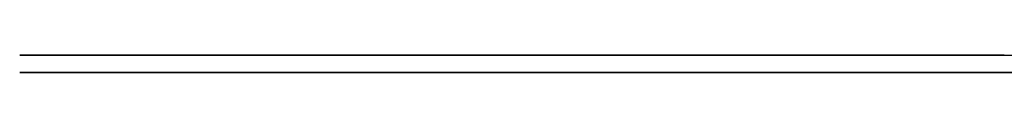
# Model space of a CAD drawing. Header units: centimetres. Extents: x 0 to 5566, y 0 to 329.
# Tile 2 of 3: x 5440.42 to 5497.21, y 20.63 to 21.63. Entities that reach past the tile are written whole.
import ezdxf

# ---------------------------------------------------------------- set-up
doc = ezdxf.new("R2010")
doc.units = ezdxf.units.CM
doc.header["$MEASUREMENT"] = 0
doc.layers.add('block 2_Layer 1', color=7, linetype='Continuous')
doc.layers.add('VincentSheppard_RozyTableSmallBlackTop v1_Sketch2', color=7, linetype='Continuous')

# ---------------------------------------------------------------- blocks, each defined once
blk = doc.blocks.new('block2')
at = {"layer": 'block 2_Layer 1'}
for p, q in [((5440.461, 20.633, 17.29), (5440.461, 20.633, 17.215)), ((5440.461, 20.633, 11.258), (5440.461, 20.633, 11.215)), ((5440.708, 20.633, 23.882), (5440.665, 20.633, 23.107)), ((5440.665, 20.633, 5.161), (5440.665, 20.633, 5.14)), ((5441.095, 20.633, 28.882), (5441.031, 20.633, 28.14)), ((5441.074, 20.633, -0.957), (5441.074, 20.633, -0.979)), ((5441.396, 20.633, 31.666), (5441.385, 20.633, 31.634)), ((5441.676, 20.633, -7.011), (5441.676, 20.633, -7.054)), ((5441.74, 20.633, 34.376), (5441.74, 20.633, 34.344)), ((5442.149, 20.633, 37.021), (5442.149, 20.633, 36.989)), ((5442.471, 20.633, -12.979), (5442.59, 20.633, -13.753)), ((5442.622, 20.633, 39.591), (5442.611, 20.633, 39.559)), ((5443.138, 20.633, 42.086), (5443.127, 20.633, 42.043)), ((5443.321, 20.633, -18.097), (5443.332, 20.633, -18.161)), ((5443.719, 20.633, 44.473), (5443.708, 20.633, 44.441)), ((5444.16, 20.633, -22.366), (5444.17, 20.633, -22.409)), ((5444.353, 20.633, 46.774), (5444.342, 20.633, 46.742)), ((5445.052, 20.633, 48.978), (5445.041, 20.633, 48.935)), ((5445.117, 20.633, -26.505), (5445.289, 20.633, -27.226)), ((5445.805, 20.633, 51.064), (5445.794, 20.633, 51.021)), ((5445.988, 20.633, -29.86), (5445.988, 20.633, -29.892)), ((5446.622, 20.633, 53.032), (5446.601, 20.633, 52.989)), ((5446.73, 20.633, -32.452), (5446.73, 20.633, -32.484)), ((5447.504, 20.633, 54.881), (5447.482, 20.633, 54.838)), ((5447.514, 20.633, -34.957), (5447.525, 20.633, -34.989)), ((5448.342, 20.633, -37.366), (5448.353, 20.633, -37.409)), ((5448.439, 20.633, 56.591), (5448.418, 20.633, 56.559)), ((5449.213, 20.633, -39.688), (5449.224, 20.633, -39.731)), ((5449.428, 20.633, 58.172), (5449.407, 20.633, 58.139)), ((5450.117, 20.633, -41.914), (5450.138, 20.633, -41.946)), ((5450.493, 20.633, 59.612), (5450.471, 20.633, 59.591)), ((5451.074, 20.633, -44.022), (5451.095, 20.633, -44.065)), ((5451.611, 20.633, 60.903), (5451.59, 20.633, 60.881)), ((5452.063, 20.633, -46.021), (5452.084, 20.633, -46.064)), ((5452.794, 20.633, 62.032), (5452.783, 20.633, 62.021)), ((5453.106, 20.633, -47.903), (5453.127, 20.633, -47.935)), ((5454.192, 20.633, 63.107), (5454.031, 20.633, 63)), ((5454.17, 20.633, -49.656), (5454.321, 20.633, -49.882)), ((5455.149, 20.633, -51.086), (5455.17, 20.633, -51.108)), ((5456.009, 20.633, -52.215), (5456.02, 20.633, -52.226)), ((5456.299, 20.633, 64.268), (5456.246, 20.633, 64.247)), ((5456.891, 20.633, -53.269), (5456.912, 20.633, -53.29)), ((5457.751, 20.633, 64.838), (5457.504, 20.633, 64.752)), ((5457.783, 20.633, -54.237), (5457.794, 20.633, -54.247)), ((5458.708, 20.633, -55.118), (5458.88, 20.633, -55.258)), ((5459.73, 20.633, 65.43), (5459.482, 20.633, 65.365)), ((5460.138, 20.633, -56.279), (5460.299, 20.633, -56.387)), ((5461.375, 20.633, 65.785), (5461.159, 20.633, 65.742)), ((5461.267, 20.633, -57.021), (5461.418, 20.633, -57.107)), ((5462.837, 20.633, -57.817), (5463.074, 20.633, -57.925)), ((5463.654, 20.633, 66.096), (5463.375, 20.633, 66.075)), ((5464.321, 20.633, -58.387), (5464.342, 20.633, -58.398)), ((5465.504, 20.633, 66.247), (5465.203, 20.633, 66.225)), ((5465.654, 20.633, -58.785), (5465.676, 20.633, -58.796)), ((5467.041, 20.633, -59.107), (5467.299, 20.633, -59.15)), ((5467.697, 20.633, 66.29), (5467.654, 20.633, 66.29)), ((5469.192, 20.633, -59.419), (5469.224, 20.633, -59.43)), ((5469.977, 20.633, 66.236), (5469.934, 20.633, 66.236)), ((5471.203, 20.633, -59.559), (5471.235, 20.633, -59.559)), ((5472.353, 20.633, 66.064), (5472.31, 20.633, 66.075)), ((5473.289, 20.633, -59.559), (5473.321, 20.633, -59.559)), ((5474.794, 20.633, 65.795), (5474.751, 20.633, 65.806)), ((5475.439, 20.633, -59.441), (5475.482, 20.633, -59.43)), ((5477.31, 20.633, 65.419), (5477.278, 20.633, 65.43)), ((5477.665, 20.633, -59.183), (5477.697, 20.633, -59.183)), ((5479.901, 20.633, 64.957), (5479.858, 20.633, 64.957)), ((5479.944, 20.633, -58.806), (5479.977, 20.633, -58.806)), ((5482.278, 20.633, -58.323), (5482.321, 20.633, -58.312)), ((5482.536, 20.633, 64.387), (5482.504, 20.633, 64.398)), ((5484.665, 20.633, -57.72), (5484.708, 20.633, -57.71)), ((5485.235, 20.633, 63.731), (5485.202, 20.633, 63.742)), ((5487.106, 20.633, -57.011), (5487.138, 20.633, -57)), ((5487.977, 20.633, 62.989), (5487.944, 20.633, 63)), ((5489.579, 20.633, -56.193), (5489.611, 20.633, -56.183)), ((5490.751, 20.633, 62.161), (5490.719, 20.633, 62.172)), ((5492.084, 20.633, -55.279), (5492.116, 20.633, -55.269)), ((5493.568, 20.633, 61.258), (5493.536, 20.633, 61.268)), ((5494.622, 20.633, -54.269), (5494.654, 20.633, -54.258)), ((5496.407, 20.633, 60.279), (5496.385, 20.633, 60.29)), ((5497.181, 20.633, -53.172), (5497.213, 20.633, -53.161)), ((5499.987, 20.633, 58.946), (5499.245, 20.633, 59.225)), ((5499.772, 20.633, -51.989), (5500.45, 20.633, -51.667)), ((5505.03, 20.633, 56.903), (5504.278, 20.633, 57.215)), ((5504.331, 20.633, -49.731), (5505.02, 20.633, -49.365)), ((5510.181, 20.633, -46.516), (5510.235, 20.633, -46.484)), ((5510.783, 20.633, 54.344), (5510.751, 20.633, 54.354)), ((5515.385, 20.633, -43.366), (5515.417, 20.633, -43.344)), ((5516.493, 20.633, 51.559), (5516.471, 20.633, 51.57)), ((5520.536, 20.633, -40), (5520.557, 20.633, -39.989)), ((5522.127, 20.633, 48.57), (5522.084, 20.633, 48.591)), ((5525.579, 20.633, -36.462), (5525.6, 20.633, -36.452)), ((5527.6, 20.633, 45.419), (5527.546, 20.633, 45.451)), ((5530.46, 20.633, -32.785), (5530.493, 20.633, -32.753)), ((5532.88, 20.633, 42.129), (5532.804, 20.633, 42.172)), ((5535.149, 20.633, -29.011), (5535.761, 20.633, -28.505)), ((5538.471, 20.633, 38.333), (5537.804, 20.633, 38.795)), ((5539.095, 20.633, -25.624), (5539.149, 20.633, -25.581)), ((5542.579, 20.633, 35.29), (5541.966, 20.633, 35.752)), ((5542.299, 20.633, -22.71), (5542.331, 20.633, -22.677)), ((5544.804, 20.633, 33.527), (5544.783, 20.633, 33.548)), ((5545.353, 20.633, -19.785), (5545.88, 20.633, -19.258)), ((5546.944, 20.633, 31.763), (5546.912, 20.633, 31.785)), ((5547.761, 20.633, -17.333), (5547.783, 20.633, -17.301)), ((5548.976, 20.633, 29.989), (5548.944, 20.633, 30.021)), ((5549.589, 20.633, -15.387), (5549.611, 20.633, -15.366)), ((5550.901, 20.633, 28.215), (5550.869, 20.633, 28.247)), ((5551.32, 20.633, -13.462), (5551.353, 20.633, -13.43)), ((5552.708, 20.633, 26.441), (5552.675, 20.633, 26.473)), ((5552.955, 20.633, -11.559), (5552.987, 20.633, -11.527)), ((5554.396, 20.633, 24.677), (5554.364, 20.633, 24.71)), ((5554.493, 20.633, -9.667), (5554.525, 20.633, -9.635)), ((5555.955, 20.633, 22.914), (5555.923, 20.633, 22.946)), ((5555.923, 20.633, -7.807), (5555.944, 20.633, -7.774)), ((5557.235, 20.633, -5.979), (5557.267, 20.633, -5.936)), ((5557.385, 20.633, 21.161), (5557.353, 20.633, 21.204)), ((5558.428, 20.633, -4.183), (5558.46, 20.633, -4.14)), ((5558.675, 20.633, 19.43), (5558.643, 20.633, 19.473)), ((5559.504, 20.633, -2.43), (5559.536, 20.633, -2.387)), ((5559.816, 20.633, 17.72), (5559.794, 20.633, 17.763)), ((5560.461, 20.633, -0.721), (5560.579, 20.633, -0.484)), ((5560.815, 20.633, 16.032), (5560.782, 20.633, 16.075)), ((5561.18, 20.633, 0.742), (5561.202, 20.633, 0.774)), ((5561.643, 20.633, 14.365), (5561.621, 20.633, 14.408)), ((5561.719, 20.633, 1.957), (5561.729, 20.633, 1.978)), ((5562.17, 20.633, 3.14), (5562.18, 20.633, 3.183)), ((5562.374, 20.633, 12.548), (5562.288, 20.633, 12.774)), ((5562.546, 20.633, 4.301), (5562.558, 20.633, 4.312)), ((5562.826, 20.633, 11.043), (5562.74, 20.633, 11.355)), ((5562.837, 20.633, 5.408), (5562.847, 20.633, 5.451)), ((5562.977, 20.633, 10.355), (5562.955, 20.633, 10.462)), ((5563.041, 20.633, 6.495), (5563.051, 20.633, 6.505)), ((5563.127, 20.633, 9.505), (5563.105, 20.633, 9.656)), ((5563.159, 20.633, 7.537), (5563.159, 20.633, 7.559))]:
    blk.add_line(p, q, dxfattribs=at)
at = {"layer": 'block 2_Layer 1', "extrusion": (-2.46519e-32, -1, 2.22045e-16)}
for centre, major_axis, ratio, start_param, end_param in [((5482.379, 20.633, 46.539), (-24.286, 0, -61.02), 0.552874, 5.040932, 5.081907), ((5482.972, 20.633, 40.803), (-27.651, 0, -34.355), 0.855654, 5.019028, 5.066939), ((5463.664, 20.633, 48.127), (-10.713, 0, -17.148), 0.861496, 4.492056, 4.575371), ((5471.082, 20.633, -39.823), (14.265, 0, -18.376), 0.838501, 4.611971, 4.674845), ((5458.733, 20.633, 43.478), (-12.723, 0, -20.755), 0.721428, 3.97287, 4.027146), ((5467.451, 20.633, -31.205), (27.643, 0, -16.442), 0.836374, 5.296882, 5.364239), ((5539.299, 20.633, 6.364), (-48.954, 0, -56), 0.299446, 1.368292, 1.405048), ((5525.36, 20.633, -16.87), (-19.26, 0, -47.614), 0.765729, 2.639296, 2.686896)]:
    blk.add_ellipse(centre, major_axis=major_axis, ratio=ratio, start_param=start_param, end_param=end_param, dxfattribs=at)
at = {"layer": 'block 2_Layer 1', "extrusion": (-6.16298e-33, -1, 2.22045e-16)}
for centre, major_axis, ratio, start_param, end_param in [((5492.959, 20.633, 1.131), (20.368, 0, -78.63), 0.609489, 4.016036, 4.051567), ((5462.201, 20.633, 51.862), (13.988, 0, 2.031), 0.969413, 1.769942, 1.861969), ((5468.399, 20.633, -18.114), (7.204, 0, -41.083), 0.741941, 6.016004, 6.076436), ((5470.182, 20.633, -17.291), (44.809, 0, -5.797), 0.936708, 5.000253, 5.050986)]:
    blk.add_ellipse(centre, major_axis=major_axis, ratio=ratio, start_param=start_param, end_param=end_param, dxfattribs=at)
at = {"layer": 'block 2_Layer 1', "extrusion": (0, -1, 2.22045e-16)}
for centre, major_axis, ratio, start_param, end_param in [((5479.324, 20.633, 28.107), (11.12, 0, -44.235), 0.792349, 3.881398, 3.930264), ((5487.18, 20.633, 39.857), (42.785, 0, -4.598), 0.829902, 2.785077, 2.837346), ((5469.431, 20.633, -38.869), (15.943, 0, -26.843), 0.597364, 4.695411, 4.759867), ((5458.412, 20.633, 57.313), (7.544, 0, 4.669), 0.807087, 1.499307, 1.6316), ((5470.088, 20.633, -48.138), (18.385, 0, -16.567), 0.529696, 4.336119, 4.394749), ((5471.512, 20.633, -37.327), (-4.195, 0, -21.931), 0.898998, 5.616218, 5.68127), ((5473.88, 20.633, -19.853), (3.577, 0, -42.933), 0.680153, 5.546562, 5.582356), ((5467.161, 20.633, -47.34), (12.23, 0, -7.499), 0.789335, 4.402519, 4.491719), ((5465.728, 20.633, -51.454), (10.936, 0, -6.862), 0.555849, 4.415343, 4.479499), ((5469.288, 20.633, -51.119), (14.223, 0, -3.058), 0.577054, 4.311747, 4.368903), ((5469.175, 20.633, 31.743), (29.658, 0, -20.229), 0.944348, 2.186164, 2.247298), ((5469.042, 20.633, -46.251), (14.716, 0, -4.032), 0.851207, 4.716884, 4.808738), ((5485.349, 20.633, -17.9), (37.147, 0, 31.984), 0.720454, 3.929474, 3.980449), ((5476.052, 20.633, 17.003), (60.27, 0, -21.438), 0.740593, 1.724683, 1.766581), ((5461.875, 20.633, -31.973), (50.747, 0, -1.393), 0.558437, 5.092414, 5.141423), ((5480.196, 20.633, -25.417), (52.564, 0, 17.63), 0.581494, 4.559463, 4.603318), ((5491.741, 20.633, 6.455), (-54.527, 0, -55.69), 0.674245, 0.935565, 0.972925), ((5514.22, 20.633, 9.897), (51.404, 0, 47.937), 0.610885, 4.797805, 4.835378), ((5536.357, 20.633, -5.479), (43.707, 0, -53.812), 0.484009, 1.781706, 1.818303), ((5532.046, 20.633, 4.841), (30.403, 0, 4.066), 0.674268, 5.829766, 5.88998)]:
    blk.add_ellipse(centre, major_axis=major_axis, ratio=ratio, start_param=start_param, end_param=end_param, dxfattribs=at)
at = {"layer": 'block 2_Layer 1', "extrusion": (-1.2326e-32, -1, 2.22045e-16)}
for centre, major_axis, ratio, start_param, end_param in [((5499.445, 20.633, -21.342), (30.627, 0, -48.986), 0.922706, 4.477205, 4.519523), ((5508.995, 20.633, -1.793), (-43.644, 0, -59.817), 0.762697, 5.885762, 5.922649), ((5469.705, 20.633, -23.181), (12.294, 0, -34.718), 0.887945, 5.889203, 5.948833), ((5462.35, 20.633, -8.636), (31.946, 0, -43.966), 0.805489, 5.781335, 5.827235), ((5512.995, 20.633, -4.344), (61.554, 0, -48.479), 0.631028, 1.516009, 1.550922), ((5513.689, 20.633, -3.896), (59.012, 0, -47.011), 0.645118, 1.485316, 1.520518), ((5519.455, 20.633, 4.33), (51.255, 0, -40.088), 0.594015, 1.416346, 1.456109), ((5548.927, 20.633, 10.797), (10.061, 0, -14.195), 0.739356, 1.211773, 1.312639)]:
    blk.add_ellipse(centre, major_axis=major_axis, ratio=ratio, start_param=start_param, end_param=end_param, dxfattribs=at)
at = {"layer": 'block 2_Layer 1', "extrusion": (1.2326e-32, -1, 2.22045e-16)}
for centre, major_axis, ratio, start_param, end_param in [((5475.234, 20.633, 29.221), (15.193, 0, -37.755), 0.728765, 3.601481, 3.657827), ((5467.058, 20.633, 38.282), (8.03, 0, -26.953), 0.832819, 3.048033, 3.110478), ((5469.519, 20.633, -43.721), (13.111, 0, 8.697), 0.970351, 3.714302, 3.800577), ((5461.743, 20.633, 42.039), (22.641, 0, 15.745), 0.8134, 0.922606, 0.982461), ((5465.335, 20.633, -42.178), (24.939, 0, -11.249), 0.568086, 4.924675, 4.975641), ((5472.15, 20.633, 35.557), (37.157, 0, -9.62), 0.785568, 1.829927, 1.88915), ((5461.262, 20.633, 12.747), (56.582, 0, 21.885), 0.862143, 0.931844, 0.976499), ((5476.239, 20.633, -6.956), (67.593, 0, 29.533), 0.687821, 4.647358, 4.683952), ((5481.841, 20.633, 2.216), (64.408, 0, 41.515), 0.734167, 4.534608, 4.59151), ((5494.28, 20.633, 4.494), (69.96, 0, 26.973), 0.635859, 5.536255, 5.570532), ((5547.111, 20.633, 2.734), (-14.64, 0, -23.076), 0.486091, 1.656248, 1.726394)]:
    blk.add_ellipse(centre, major_axis=major_axis, ratio=ratio, start_param=start_param, end_param=end_param, dxfattribs=at)
at = {"layer": 'block 2_Layer 1', "extrusion": (-3.69779e-32, -1, 2.22045e-16)}
for centre, major_axis, ratio, start_param, end_param in [((5471.063, 20.633, 42.458), (18.561, 0, -19.36), 0.915905, 3.264297, 3.335843), ((5464.002, 20.633, 49.401), (11.895, 0, -11.992), 0.931871, 2.982338, 3.082046), ((5469.128, 20.633, 41.781), (18.113, 0, -18.935), 0.836545, 2.70181, 2.781825), ((5541.996, 20.633, 8.294), (16.74, 0, -16.442), 0.848101, 1.143855, 1.222739)]:
    blk.add_ellipse(centre, major_axis=major_axis, ratio=ratio, start_param=start_param, end_param=end_param, dxfattribs=at)
at = {"layer": 'block 2_Layer 1', "extrusion": (3.08149e-33, -1, 2.22045e-16)}
blk.add_ellipse((5461.672, 20.633, 49.394), major_axis=(-1.743, 0, -16.051), ratio=0.90773, start_param=3.911381, end_param=4.016123, dxfattribs=at)
at = {"layer": 'block 2_Layer 1', "extrusion": (2.46519e-32, -1, 2.22045e-16)}
for centre, major_axis, ratio, start_param, end_param in [((5469.447, 20.633, -40.607), (18.346, 0, -29.246), 0.514626, 4.578652, 4.639824), ((5511.712, 20.633, -16.589), (44.423, 0, 39.245), 0.779989, 6.195555, 6.241035)]:
    blk.add_ellipse(centre, major_axis=major_axis, ratio=ratio, start_param=start_param, end_param=end_param, dxfattribs=at)
at = {"layer": 'block 2_Layer 1', "extrusion": (3.69779e-32, -1, 2.22045e-16)}
blk.add_ellipse((5469.859, 20.633, -45.405), major_axis=(11.074, 0, 9.576), ratio=0.801622, start_param=3.31745, end_param=3.414758, dxfattribs=at)
at = {"layer": 'block 2_Layer 1', "extrusion": (6.16298e-33, -1, 2.22045e-16)}
for centre, major_axis, ratio, start_param, end_param in [((5470.302, 20.633, -46.904), (16.907, 0, -4.003), 0.739551, 4.341686, 4.388622), ((5463.332, 20.633, 9.478), (60.396, 0, 15.796), 0.904236, 1.153535, 1.192709), ((5469.866, 20.633, -22.663), (58.538, 0, 10.783), 0.630295, 4.851395, 4.893683), ((5525.289, 20.633, 13.074), (37.431, 0, -9.272), 0.61253, 0.505949, 0.573296), ((5548.245, 20.633, 15.62), (4.504, 0, -22.07), 0.663906, 0.776894, 0.84129)]:
    blk.add_ellipse(centre, major_axis=major_axis, ratio=ratio, start_param=start_param, end_param=end_param, dxfattribs=at)
at = {"layer": 'block 2_Layer 1'}
for points in [[(5440.461, 20.633, 17.215), (5440.425, 20.633, 15.229), (5440.425, 20.633, 13.243), (5440.461, 20.633, 11.258)], [(5440.665, 20.633, 23.107), (5440.557, 20.633, 21.172), (5440.489, 20.633, 19.233), (5440.461, 20.633, 17.29)], [(5440.461, 20.633, 11.215), (5440.489, 20.633, 9.194), (5440.557, 20.633, 7.175), (5440.665, 20.633, 5.161)], [(5440.665, 20.633, 5.14), (5440.765, 20.633, 3.104), (5440.902, 20.633, 1.071), (5441.074, 20.633, -0.957)], [(5441.031, 20.633, 28.14), (5440.894, 20.633, 26.72), (5440.787, 20.633, 25.301), (5440.708, 20.633, 23.882)], [(5441.074, 20.633, -0.979), (5441.239, 20.633, -2.993), (5441.439, 20.633, -5.004), (5441.676, 20.633, -7.011)], [(5441.385, 20.633, 31.634), (5441.278, 20.633, 30.717), (5441.181, 20.633, 29.799), (5441.095, 20.633, 28.882)], [(5441.74, 20.633, 34.344), (5441.611, 20.633, 33.455), (5441.497, 20.633, 32.562), (5441.396, 20.633, 31.666)], [(5441.676, 20.633, -7.054), (5441.905, 20.633, -9.032), (5442.17, 20.633, -11.007), (5442.471, 20.633, -12.979)], [(5442.149, 20.633, 36.989), (5442.006, 20.633, 36.122), (5441.869, 20.633, 35.251), (5441.74, 20.633, 34.376)], [(5442.59, 20.633, -13.753), (5442.805, 20.633, -15.208), (5443.049, 20.633, -16.656), (5443.321, 20.633, -18.097)], [(5443.708, 20.633, 44.441), (5443.507, 20.633, 43.659), (5443.317, 20.633, 42.874), (5443.138, 20.633, 42.086)], [(5443.332, 20.633, -18.161), (5443.597, 20.633, -19.566), (5443.873, 20.633, -20.968), (5444.16, 20.633, -22.366)], [(5444.342, 20.633, 46.742), (5444.12, 20.633, 45.989), (5443.912, 20.633, 45.233), (5443.719, 20.633, 44.473)], [(5444.17, 20.633, -22.409), (5444.457, 20.633, -23.778), (5444.773, 20.633, -25.144), (5445.117, 20.633, -26.505)], [(5445.041, 20.633, 48.935), (5444.798, 20.633, 48.218), (5444.568, 20.633, 47.498), (5444.353, 20.633, 46.774)], [(5445.794, 20.633, 51.021), (5445.529, 20.633, 50.347), (5445.282, 20.633, 49.666), (5445.052, 20.633, 48.978)], [(5445.289, 20.633, -27.226), (5445.511, 20.633, -28.107), (5445.744, 20.633, -28.986), (5445.988, 20.633, -29.86)], [(5445.988, 20.633, -29.892), (5446.224, 20.633, -30.746), (5446.472, 20.633, -31.599), (5446.73, 20.633, -32.452)], [(5446.73, 20.633, -32.484), (5446.98, 20.633, -33.308), (5447.242, 20.633, -34.133), (5447.514, 20.633, -34.957)], [(5447.525, 20.633, -34.989), (5447.783, 20.633, -35.785), (5448.056, 20.633, -36.577), (5448.342, 20.633, -37.366)], [(5449.224, 20.633, -39.731), (5449.511, 20.633, -40.462), (5449.808, 20.633, -41.19), (5450.117, 20.633, -41.914)], [(5450.138, 20.633, -41.946), (5450.439, 20.633, -42.649), (5450.751, 20.633, -43.34), (5451.074, 20.633, -44.022)], [(5459.493, 20.633, -55.785), (5459.708, 20.633, -55.95), (5459.923, 20.633, -56.115), (5460.138, 20.633, -56.279)], [(5462.375, 20.633, 65.946), (5462.045, 20.633, 65.896), (5461.712, 20.633, 65.842), (5461.375, 20.633, 65.785)], [(5463.375, 20.633, 66.075), (5463.038, 20.633, 66.032), (5462.704, 20.633, 65.989), (5462.375, 20.633, 65.946)], [(5472.31, 20.633, 66.075), (5471.536, 20.633, 66.147), (5470.758, 20.633, 66.2), (5469.977, 20.633, 66.236)], [(5477.278, 20.633, 65.43), (5476.453, 20.633, 65.566), (5475.625, 20.633, 65.688), (5474.794, 20.633, 65.795)], [(5485.202, 20.633, 63.742), (5484.314, 20.633, 63.971), (5483.425, 20.633, 64.186), (5482.536, 20.633, 64.387)], [(5487.944, 20.633, 63), (5487.041, 20.633, 63.258), (5486.138, 20.633, 63.501), (5485.235, 20.633, 63.731)], [(5487.138, 20.633, -57), (5487.955, 20.633, -56.742), (5488.769, 20.633, -56.473), (5489.579, 20.633, -56.193)], [(5490.719, 20.633, 62.172), (5489.808, 20.633, 62.458), (5488.894, 20.633, 62.731), (5487.977, 20.633, 62.989)], [(5493.536, 20.633, 61.268), (5492.611, 20.633, 61.577), (5491.683, 20.633, 61.874), (5490.751, 20.633, 62.161)], [(5496.385, 20.633, 60.29), (5495.446, 20.633, 60.62), (5494.507, 20.633, 60.942), (5493.568, 20.633, 61.258)], [(5494.654, 20.633, -54.258), (5495.5, 20.633, -53.907), (5496.342, 20.633, -53.545), (5497.181, 20.633, -53.172)], [(5499.245, 20.633, 59.225), (5498.299, 20.633, 59.591), (5497.353, 20.633, 59.942), (5496.407, 20.633, 60.279)], [(5497.213, 20.633, -53.161), (5498.066, 20.633, -52.781), (5498.919, 20.633, -52.391), (5499.772, 20.633, -51.989)], [(5504.278, 20.633, 57.215), (5502.858, 20.633, 57.824), (5501.428, 20.633, 58.401), (5499.987, 20.633, 58.946)], [(5505.02, 20.633, -49.365), (5506.754, 20.633, -48.448), (5508.475, 20.633, -47.498), (5510.181, 20.633, -46.516)], [(5510.751, 20.633, 54.354), (5508.858, 20.633, 55.236), (5506.951, 20.633, 56.086), (5505.03, 20.633, 56.903)], [(5510.235, 20.633, -46.484), (5511.969, 20.633, -45.473), (5513.686, 20.633, -44.434), (5515.385, 20.633, -43.366)], [(5516.471, 20.633, 51.57), (5514.593, 20.633, 52.523), (5512.697, 20.633, 53.448), (5510.783, 20.633, 54.344)], [(5515.417, 20.633, -43.344), (5517.145, 20.633, -42.262), (5518.851, 20.633, -41.147), (5520.536, 20.633, -40)], [(5522.084, 20.633, 48.591), (5520.242, 20.633, 49.609), (5518.378, 20.633, 50.598), (5516.493, 20.633, 51.559)], [(5520.557, 20.633, -39.989), (5522.249, 20.633, -38.842), (5523.923, 20.633, -37.667), (5525.579, 20.633, -36.462)], [(5527.546, 20.633, 45.451), (5525.754, 20.633, 46.519), (5523.948, 20.633, 47.559), (5522.127, 20.633, 48.57)], [(5525.6, 20.633, -36.452), (5527.234, 20.633, -35.255), (5528.855, 20.633, -34.032), (5530.46, 20.633, -32.785)], [(5532.804, 20.633, 42.172), (5531.091, 20.633, 43.283), (5529.356, 20.633, 44.365), (5527.6, 20.633, 45.419)], [(5530.493, 20.633, -32.753), (5532.07, 20.633, -31.534), (5533.622, 20.633, -30.287), (5535.149, 20.633, -29.011)], [(5537.804, 20.633, 38.795), (5536.185, 20.633, 39.935), (5534.543, 20.633, 41.046), (5532.88, 20.633, 42.129)], [(5535.761, 20.633, -28.505), (5536.887, 20.633, -27.566), (5537.998, 20.633, -26.606), (5539.095, 20.633, -25.624)], [(5541.966, 20.633, 35.752), (5540.819, 20.633, 36.641), (5539.654, 20.633, 37.502), (5538.471, 20.633, 38.333)], [(5539.149, 20.633, -25.581), (5540.209, 20.633, -24.634), (5541.26, 20.633, -23.677), (5542.299, 20.633, -22.71)], [(5542.331, 20.633, -22.677), (5543.356, 20.633, -21.731), (5544.364, 20.633, -20.767), (5545.353, 20.633, -19.785)], [(5544.783, 20.633, 33.548), (5544.052, 20.633, 34.136), (5543.317, 20.633, 34.717), (5542.579, 20.633, 35.29)], [(5549.611, 20.633, -15.366), (5550.191, 20.633, -14.735), (5550.761, 20.633, -14.1), (5551.32, 20.633, -13.462)], [(5551.353, 20.633, -13.43), (5551.898, 20.633, -12.814), (5552.432, 20.633, -12.19), (5552.955, 20.633, -11.559)], [(5554.364, 20.633, 24.71), (5553.819, 20.633, 25.297), (5553.267, 20.633, 25.874), (5552.708, 20.633, 26.441)], [(5552.987, 20.633, -11.527), (5553.496, 20.633, -10.911), (5553.998, 20.633, -10.29), (5554.493, 20.633, -9.667)], [(5555.923, 20.633, 22.946), (5555.428, 20.633, 23.534), (5554.919, 20.633, 24.111), (5554.396, 20.633, 24.677)], [(5554.525, 20.633, -9.635), (5554.998, 20.633, -9.032), (5555.464, 20.633, -8.423), (5555.923, 20.633, -7.807)], [(5555.944, 20.633, -7.774), (5556.382, 20.633, -7.179), (5556.811, 20.633, -6.581), (5557.235, 20.633, -5.979)], [(5557.353, 20.633, 21.204), (5556.902, 20.633, 21.785), (5556.436, 20.633, 22.355), (5555.955, 20.633, 22.914)], [(5558.46, 20.633, -4.14), (5558.818, 20.633, -3.581), (5559.166, 20.633, -3.011), (5559.504, 20.633, -2.43)], [(5561.202, 20.633, 0.774), (5561.381, 20.633, 1.168), (5561.553, 20.633, 1.563), (5561.719, 20.633, 1.957)], [(5562.18, 20.633, 3.183), (5562.31, 20.633, 3.548), (5562.432, 20.633, 3.921), (5562.546, 20.633, 4.301)], [(5562.74, 20.633, 11.355), (5562.639, 20.633, 11.756), (5562.518, 20.633, 12.154), (5562.374, 20.633, 12.548)], [(5562.558, 20.633, 4.312), (5562.664, 20.633, 4.677), (5562.759, 20.633, 5.043), (5562.837, 20.633, 5.408)], [(5562.955, 20.633, 10.462), (5562.919, 20.633, 10.656), (5562.876, 20.633, 10.849), (5562.826, 20.633, 11.043)], [(5562.847, 20.633, 5.451), (5562.919, 20.633, 5.796), (5562.984, 20.633, 6.143), (5563.041, 20.633, 6.495)], [(5563.051, 20.633, 9.968), (5563.031, 20.633, 10.097), (5563.005, 20.633, 10.226), (5562.977, 20.633, 10.355)], [(5563.051, 20.633, 6.505), (5563.102, 20.633, 6.849), (5563.137, 20.633, 7.194), (5563.159, 20.633, 7.537)], [(5563.105, 20.633, 9.656), (5563.091, 20.633, 9.763), (5563.073, 20.633, 9.867), (5563.051, 20.633, 9.968)]]:
    blk.add_open_spline(points, degree=3, dxfattribs=at)
for points, knots in [([(5468.396, 20.633, 45.043), (5468.396, 20.633, 45.464), (5468.057, 20.633, 45.806), (5467.638, 20.633, 45.806), (5467.219, 20.633, 45.806), (5466.88, 20.633, 45.464), (5466.88, 20.633, 45.043), (5466.88, 20.633, 44.621), (5467.219, 20.633, 44.279), (5467.638, 20.633, 44.279), (5468.057, 20.633, 44.279), (5468.396, 20.633, 44.621), (5468.396, 20.633, 45.043)], [0, 0, 0, 0, 1, 1, 1, 2, 2, 2, 3, 3, 3, 4, 4, 4, 4]), ([(5468.396, 20.633, 45.043), (5468.396, 20.633, 45.464), (5468.057, 20.633, 45.806), (5467.638, 20.633, 45.806), (5467.219, 20.633, 45.806), (5466.88, 20.633, 45.464), (5466.88, 20.633, 45.043), (5466.88, 20.633, 44.621), (5467.219, 20.633, 44.279), (5467.638, 20.633, 44.279), (5468.057, 20.633, 44.279), (5468.396, 20.633, 44.621), (5468.396, 20.633, 45.043)], [0, 0, 0, 0, 1, 1, 1, 2, 2, 2, 3, 3, 3, 4, 4, 4, 4]), ([(5471.579, 20.633, -38.204), (5471.579, 20.633, -37.783), (5471.237, 20.633, -37.441), (5470.815, 20.633, -37.441), (5470.394, 20.633, -37.441), (5470.052, 20.633, -37.783), (5470.052, 20.633, -38.204), (5470.052, 20.633, -38.626), (5470.394, 20.633, -38.968), (5470.815, 20.633, -38.968), (5471.237, 20.633, -38.968), (5471.579, 20.633, -38.626), (5471.579, 20.633, -38.204)], [0, 0, 0, 0, 1, 1, 1, 2, 2, 2, 3, 3, 3, 4, 4, 4, 4]), ([(5471.579, 20.633, -38.204), (5471.579, 20.633, -37.783), (5471.237, 20.633, -37.441), (5470.815, 20.633, -37.441), (5470.394, 20.633, -37.441), (5470.052, 20.633, -37.783), (5470.052, 20.633, -38.204), (5470.052, 20.633, -38.626), (5470.394, 20.633, -38.968), (5470.815, 20.633, -38.968), (5471.237, 20.633, -38.968), (5471.579, 20.633, -38.626), (5471.579, 20.633, -38.204)], [0, 0, 0, 0, 1, 1, 1, 2, 2, 2, 3, 3, 3, 4, 4, 4, 4]), ([(5542.514, 20.633, 7.968), (5542.514, 20.633, 8.389), (5542.172, 20.633, 8.731), (5541.751, 20.633, 8.731), (5541.329, 20.633, 8.731), (5540.987, 20.633, 8.389), (5540.987, 20.633, 7.968), (5540.987, 20.633, 7.546), (5541.329, 20.633, 7.204), (5541.751, 20.633, 7.204), (5542.172, 20.633, 7.204), (5542.514, 20.633, 7.546), (5542.514, 20.633, 7.968)], [0, 0, 0, 0, 1, 1, 1, 2, 2, 2, 3, 3, 3, 4, 4, 4, 4]), ([(5542.514, 20.633, 7.968), (5542.514, 20.633, 8.389), (5542.172, 20.633, 8.731), (5541.751, 20.633, 8.731), (5541.329, 20.633, 8.731), (5540.987, 20.633, 8.389), (5540.987, 20.633, 7.968), (5540.987, 20.633, 7.546), (5541.329, 20.633, 7.204), (5541.751, 20.633, 7.204), (5542.172, 20.633, 7.204), (5542.514, 20.633, 7.546), (5542.514, 20.633, 7.968)], [0, 0, 0, 0, 1, 1, 1, 2, 2, 2, 3, 3, 3, 4, 4, 4, 4]), ([(5563.159, 20.633, 7.559), (5563.181, 20.633, 7.889), (5563.191, 20.633, 8.215), (5563.191, 20.633, 8.538), (5563.191, 20.633, 8.86), (5563.171, 20.633, 9.183), (5563.127, 20.633, 9.505)], [268, 268, 268, 268, 269, 269, 269, 270, 270, 270, 270])]:
    blk.add_open_spline(points, degree=3, knots=knots, dxfattribs=at)

msp = doc.modelspace()

# ---------------------------------------------------------------- linework, layer by layer
at = {"layer": 'VincentSheppard_RozyTableSmallBlackTop v1_Sketch2'}
for p, q in [((5440.461, 21.633, 11.215), (5440.461, 21.633, 11.258)), ((5440.461, 21.633, 17.215), (5440.461, 21.633, 17.29)), ((5440.665, 21.633, 5.14), (5440.665, 21.633, 5.161)), ((5440.665, 21.633, 23.107), (5440.708, 21.633, 23.882)), ((5441.031, 21.633, 28.14), (5441.095, 21.633, 28.882)), ((5441.074, 21.633, -0.979), (5441.074, 21.633, -0.957)), ((5441.385, 21.633, 31.634), (5441.396, 21.633, 31.666)), ((5441.676, 21.633, -7.054), (5441.676, 21.633, -7.011)), ((5441.74, 21.633, 34.344), (5441.74, 21.633, 34.376)), ((5442.149, 21.633, 36.989), (5442.149, 21.633, 37.021)), ((5442.59, 21.633, -13.753), (5442.471, 21.633, -12.979)), ((5442.611, 21.633, 39.559), (5442.622, 21.633, 39.591)), ((5443.127, 21.633, 42.043), (5443.138, 21.633, 42.086)), ((5443.332, 21.633, -18.161), (5443.321, 21.633, -18.097)), ((5443.708, 21.633, 44.441), (5443.719, 21.633, 44.473)), ((5444.17, 21.633, -22.409), (5444.16, 21.633, -22.366)), ((5444.342, 21.633, 46.742), (5444.353, 21.633, 46.774)), ((5445.041, 21.633, 48.935), (5445.052, 21.633, 48.978)), ((5445.289, 21.633, -27.226), (5445.117, 21.633, -26.505)), ((5445.794, 21.633, 51.021), (5445.805, 21.633, 51.064)), ((5445.988, 21.633, -29.892), (5445.988, 21.633, -29.86)), ((5446.601, 21.633, 52.989), (5446.622, 21.633, 53.032)), ((5446.73, 21.633, -32.484), (5446.73, 21.633, -32.452)), ((5447.482, 21.633, 54.838), (5447.504, 21.633, 54.881)), ((5447.525, 21.633, -34.989), (5447.514, 21.633, -34.957)), ((5448.353, 21.633, -37.409), (5448.342, 21.633, -37.366)), ((5448.418, 21.633, 56.559), (5448.439, 21.633, 56.591)), ((5449.224, 21.633, -39.731), (5449.213, 21.633, -39.688)), ((5449.407, 21.633, 58.139), (5449.428, 21.633, 58.172)), ((5450.138, 21.633, -41.946), (5450.117, 21.633, -41.914)), ((5450.471, 21.633, 59.591), (5450.493, 21.633, 59.612)), ((5451.095, 21.633, -44.065), (5451.074, 21.633, -44.022)), ((5451.59, 21.633, 60.881), (5451.611, 21.633, 60.903)), ((5452.084, 21.633, -46.064), (5452.063, 21.633, -46.021)), ((5452.783, 21.633, 62.021), (5452.794, 21.633, 62.032)), ((5453.127, 21.633, -47.935), (5453.106, 21.633, -47.903)), ((5454.031, 21.633, 63), (5454.192, 21.633, 63.107)), ((5454.321, 21.633, -49.882), (5454.17, 21.633, -49.656)), ((5455.17, 21.633, -51.108), (5455.149, 21.633, -51.086)), ((5456.02, 21.633, -52.226), (5456.009, 21.633, -52.215)), ((5456.246, 21.633, 64.247), (5456.299, 21.633, 64.268)), ((5456.912, 21.633, -53.29), (5456.891, 21.633, -53.269)), ((5457.504, 21.633, 64.752), (5457.751, 21.633, 64.838)), ((5457.794, 21.633, -54.247), (5457.783, 21.633, -54.237)), ((5458.88, 21.633, -55.258), (5458.708, 21.633, -55.118)), ((5459.482, 21.633, 65.365), (5459.73, 21.633, 65.43)), ((5460.299, 21.633, -56.387), (5460.138, 21.633, -56.279)), ((5461.159, 21.633, 65.742), (5461.375, 21.633, 65.785)), ((5461.418, 21.633, -57.107), (5461.267, 21.633, -57.021)), ((5463.074, 21.633, -57.925), (5462.837, 21.633, -57.817)), ((5463.375, 21.633, 66.075), (5463.654, 21.633, 66.096)), ((5464.342, 21.633, -58.398), (5464.321, 21.633, -58.387)), ((5465.203, 21.633, 66.225), (5465.504, 21.633, 66.247)), ((5465.676, 21.633, -58.796), (5465.654, 21.633, -58.785)), ((5467.299, 21.633, -59.15), (5467.041, 21.633, -59.107)), ((5467.654, 21.633, 66.29), (5467.697, 21.633, 66.29)), ((5469.224, 21.633, -59.43), (5469.192, 21.633, -59.419)), ((5469.934, 21.633, 66.236), (5469.977, 21.633, 66.236)), ((5471.235, 21.633, -59.559), (5471.203, 21.633, -59.559)), ((5472.31, 21.633, 66.075), (5472.353, 21.633, 66.064)), ((5473.321, 21.633, -59.559), (5473.289, 21.633, -59.559)), ((5474.751, 21.633, 65.806), (5474.794, 21.633, 65.795)), ((5475.482, 21.633, -59.43), (5475.439, 21.633, -59.441)), ((5477.278, 21.633, 65.43), (5477.31, 21.633, 65.419)), ((5477.697, 21.633, -59.183), (5477.665, 21.633, -59.183)), ((5479.858, 21.633, 64.957), (5479.901, 21.633, 64.957)), ((5479.977, 21.633, -58.806), (5479.944, 21.633, -58.806)), ((5482.321, 21.633, -58.312), (5482.278, 21.633, -58.323)), ((5482.504, 21.633, 64.398), (5482.536, 21.633, 64.387)), ((5484.708, 21.633, -57.71), (5484.665, 21.633, -57.72)), ((5485.202, 21.633, 63.742), (5485.235, 21.633, 63.731)), ((5487.138, 21.633, -57), (5487.106, 21.633, -57.011)), ((5487.944, 21.633, 63), (5487.977, 21.633, 62.989)), ((5489.611, 21.633, -56.183), (5489.579, 21.633, -56.193)), ((5490.719, 21.633, 62.172), (5490.751, 21.633, 62.161)), ((5492.116, 21.633, -55.269), (5492.084, 21.633, -55.279)), ((5493.536, 21.633, 61.268), (5493.568, 21.633, 61.258)), ((5494.654, 21.633, -54.258), (5494.622, 21.633, -54.269)), ((5496.385, 21.633, 60.29), (5496.407, 21.633, 60.279)), ((5497.213, 21.633, -53.161), (5497.181, 21.633, -53.172))]:
    msp.add_line(p, q, dxfattribs=at)
at = {"layer": 'VincentSheppard_RozyTableSmallBlackTop v1_Sketch2', "extrusion": (0, 1, -2.22045e-16)}
for centre, major_axis, ratio, start_param, end_param in [((5482.379, 21.633, 46.539), (-24.286, 0, -61.02), 0.552874, 1.201278, 1.242254), ((5475.234, 21.633, 29.221), (15.193, 0, -37.755), 0.728765, 2.625359, 2.681705), ((5461.672, 21.633, 49.394), (-1.743, 0, -16.051), 0.90773, 2.267062, 2.371805), ((5469.447, 21.633, -40.607), (18.346, 0, -29.246), 0.514626, 1.643361, 1.704533), ((5458.412, 21.633, 57.313), (7.544, 0, 4.669), 0.807087, 4.651585, 4.783879), ((5458.733, 21.633, 43.478), (-12.723, 0, -20.755), 0.721428, 2.25604, 2.310315), ((5462.201, 21.633, 51.862), (13.988, 0, 2.031), 0.969413, 4.421216, 4.513243), ((5467.058, 21.633, 38.282), (8.03, 0, -26.953), 0.832819, 3.172707, 3.235152), ((5469.859, 21.633, -45.405), (11.074, 0, 9.576), 0.801622, 2.868427, 2.965735), ((5469.288, 21.633, -51.119), (14.223, 0, -3.058), 0.577054, 1.914282, 1.971438), ((5465.335, 21.633, -42.178), (24.939, 0, -11.249), 0.568086, 1.307544, 1.358511), ((5469.042, 21.633, -46.251), (14.716, 0, -4.032), 0.851207, 1.474447, 1.566302), ((5472.15, 21.633, 35.557), (37.157, 0, -9.62), 0.785568, 4.394035, 4.453259), ((5469.705, 21.633, -23.181), (12.294, 0, -34.718), 0.887945, 0.334352, 0.393982), ((5461.262, 21.633, 12.747), (56.582, 0, 21.885), 0.862143, 5.306686, 5.351341), ((5476.052, 21.633, 17.003), (60.27, 0, -21.438), 0.740593, 4.516605, 4.558503)]:
    msp.add_ellipse(centre, major_axis=major_axis, ratio=ratio, start_param=start_param, end_param=end_param, dxfattribs=at)
at = {"layer": 'VincentSheppard_RozyTableSmallBlackTop v1_Sketch2', "extrusion": (-1.2326e-32, 1, -2.22045e-16)}
for centre, major_axis, ratio, start_param, end_param in [((5492.959, 21.633, 1.131), (20.368, 0, -78.63), 0.609489, 2.231618, 2.26715), ((5508.995, 21.633, -1.793), (-43.644, 0, -59.817), 0.762697, 0.360536, 0.397423), ((5464.002, 21.633, 49.401), (11.895, 0, -11.992), 0.931871, 3.201139, 3.300847), ((5471.512, 21.633, -37.327), (-4.195, 0, -21.931), 0.898998, 0.601916, 0.666967), ((5469.519, 21.633, -43.721), (13.111, 0, 8.697), 0.970351, 2.482609, 2.568884), ((5461.743, 21.633, 42.039), (22.641, 0, 15.745), 0.8134, 5.300725, 5.360579), ((5480.196, 21.633, -25.417), (52.564, 0, 17.63), 0.581494, 1.679867, 1.723723)]:
    msp.add_ellipse(centre, major_axis=major_axis, ratio=ratio, start_param=start_param, end_param=end_param, dxfattribs=at)
at = {"layer": 'VincentSheppard_RozyTableSmallBlackTop v1_Sketch2', "extrusion": (1.2326e-32, 1, -2.22045e-16)}
for centre, major_axis, ratio, start_param, end_param in [((5482.972, 21.633, 40.803), (-27.651, 0, -34.355), 0.855654, 1.216246, 1.264157), ((5479.324, 21.633, 28.107), (11.12, 0, -44.235), 0.792349, 2.352922, 2.401787), ((5467.161, 21.633, -47.34), (12.23, 0, -7.499), 0.789335, 1.791467, 1.880666), ((5467.451, 21.633, -31.205), (27.643, 0, -16.442), 0.836374, 0.918947, 0.986304), ((5476.239, 21.633, -6.956), (67.593, 0, 29.533), 0.687821, 1.599233, 1.635827)]:
    msp.add_ellipse(centre, major_axis=major_axis, ratio=ratio, start_param=start_param, end_param=end_param, dxfattribs=at)
at = {"layer": 'VincentSheppard_RozyTableSmallBlackTop v1_Sketch2', "extrusion": (-3.08149e-33, 1, -2.22045e-16)}
msp.add_ellipse((5487.18, 21.633, 39.857), major_axis=(42.785, 0, -4.598), ratio=0.829902, start_param=3.445839, end_param=3.498108, dxfattribs=at)
at = {"layer": 'VincentSheppard_RozyTableSmallBlackTop v1_Sketch2', "extrusion": (-3.69779e-32, 1, -2.22045e-16)}
for centre, major_axis, ratio, start_param, end_param in [((5499.445, 21.633, -21.342), (30.627, 0, -48.986), 0.922706, 1.763662, 1.80598), ((5470.088, 21.633, -48.138), (18.385, 0, -16.567), 0.529696, 1.888436, 1.947067)]:
    msp.add_ellipse(centre, major_axis=major_axis, ratio=ratio, start_param=start_param, end_param=end_param, dxfattribs=at)
at = {"layer": 'VincentSheppard_RozyTableSmallBlackTop v1_Sketch2', "extrusion": (2.46519e-32, 1, -2.22045e-16)}
for centre, major_axis, ratio, start_param, end_param in [((5471.063, 21.633, 42.458), (18.561, 0, -19.36), 0.915905, 2.947342, 3.018888), ((5471.082, 21.633, -39.823), (14.265, 0, -18.376), 0.838501, 1.60834, 1.671214), ((5469.175, 21.633, 31.743), (29.658, 0, -20.229), 0.944348, 4.035888, 4.097022), ((5462.35, 21.633, -8.636), (31.946, 0, -43.966), 0.805489, 0.45595, 0.50185), ((5491.741, 21.633, 6.455), (-54.527, 0, -55.69), 0.674245, 5.31026, 5.34762)]:
    msp.add_ellipse(centre, major_axis=major_axis, ratio=ratio, start_param=start_param, end_param=end_param, dxfattribs=at)
at = {"layer": 'VincentSheppard_RozyTableSmallBlackTop v1_Sketch2', "extrusion": (3.69779e-32, 1, -2.22045e-16)}
for centre, major_axis, ratio, start_param, end_param in [((5463.664, 21.633, 48.127), (-10.713, 0, -17.148), 0.861496, 1.707814, 1.79113), ((5469.128, 21.633, 41.781), (18.113, 0, -18.935), 0.836545, 3.50136, 3.581375), ((5465.728, 21.633, -51.454), (10.936, 0, -6.862), 0.555849, 1.803687, 1.867843)]:
    msp.add_ellipse(centre, major_axis=major_axis, ratio=ratio, start_param=start_param, end_param=end_param, dxfattribs=at)
at = {"layer": 'VincentSheppard_RozyTableSmallBlackTop v1_Sketch2', "extrusion": (-2.46519e-32, 1, -2.22045e-16)}
msp.add_ellipse((5469.431, 21.633, -38.869), major_axis=(15.943, 0, -26.843), ratio=0.597364, start_param=1.523318, end_param=1.587774, dxfattribs=at)
at = {"layer": 'VincentSheppard_RozyTableSmallBlackTop v1_Sketch2', "extrusion": (9.24446e-33, 1, -2.22045e-16)}
msp.add_ellipse((5473.88, 21.633, -19.853), major_axis=(3.577, 0, -42.933), ratio=0.680153, start_param=0.700829, end_param=0.736623, dxfattribs=at)
at = {"layer": 'VincentSheppard_RozyTableSmallBlackTop v1_Sketch2', "extrusion": (-6.16298e-33, 1, -2.22045e-16)}
for centre, major_axis, ratio, start_param, end_param in [((5470.302, 21.633, -46.904), (16.907, 0, -4.003), 0.739551, 1.894563, 1.941499), ((5463.332, 21.633, 9.478), (60.396, 0, 15.796), 0.904236, 5.090476, 5.129651), ((5470.182, 21.633, -17.291), (44.809, 0, -5.797), 0.936708, 1.2322, 1.282932), ((5469.866, 21.633, -22.663), (58.538, 0, 10.783), 0.630295, 1.389503, 1.43179)]:
    msp.add_ellipse(centre, major_axis=major_axis, ratio=ratio, start_param=start_param, end_param=end_param, dxfattribs=at)
at = {"layer": 'VincentSheppard_RozyTableSmallBlackTop v1_Sketch2', "extrusion": (6.16298e-33, 1, -2.22045e-16)}
msp.add_ellipse((5468.399, 21.633, -18.114), major_axis=(7.204, 0, -41.083), ratio=0.741941, start_param=0.206749, end_param=0.267181, dxfattribs=at)
at = {"layer": 'VincentSheppard_RozyTableSmallBlackTop v1_Sketch2', "extrusion": (4.93038e-32, 1, -2.22045e-16)}
msp.add_ellipse((5485.349, 21.633, -17.9), major_axis=(37.147, 0, 31.984), ratio=0.720454, start_param=2.302736, end_param=2.353712, dxfattribs=at)
at = {"layer": 'VincentSheppard_RozyTableSmallBlackTop v1_Sketch2', "extrusion": (7.70372e-34, 1, -2.22045e-16)}
msp.add_ellipse((5461.875, 21.633, -31.973), major_axis=(50.747, 0, -1.393), ratio=0.558437, start_param=1.141763, end_param=1.190771, dxfattribs=at)
at = {"layer": 'VincentSheppard_RozyTableSmallBlackTop v1_Sketch2'}
for points in [[(5440.461, 21.633, 11.258), (5440.425, 21.633, 13.243), (5440.425, 21.633, 15.229), (5440.461, 21.633, 17.215)], [(5440.665, 21.633, 5.161), (5440.557, 21.633, 7.175), (5440.489, 21.633, 9.194), (5440.461, 21.633, 11.215)], [(5440.461, 21.633, 17.29), (5440.489, 21.633, 19.233), (5440.557, 21.633, 21.172), (5440.665, 21.633, 23.107)], [(5441.074, 21.633, -0.957), (5440.902, 21.633, 1.071), (5440.765, 21.633, 3.104), (5440.665, 21.633, 5.14)], [(5440.708, 21.633, 23.882), (5440.787, 21.633, 25.301), (5440.894, 21.633, 26.72), (5441.031, 21.633, 28.14)], [(5441.676, 21.633, -7.011), (5441.439, 21.633, -5.004), (5441.239, 21.633, -2.993), (5441.074, 21.633, -0.979)], [(5441.095, 21.633, 28.882), (5441.181, 21.633, 29.799), (5441.278, 21.633, 30.717), (5441.385, 21.633, 31.634)], [(5441.396, 21.633, 31.666), (5441.497, 21.633, 32.562), (5441.611, 21.633, 33.455), (5441.74, 21.633, 34.344)], [(5442.471, 21.633, -12.979), (5442.17, 21.633, -11.007), (5441.905, 21.633, -9.032), (5441.676, 21.633, -7.054)], [(5441.74, 21.633, 34.376), (5441.869, 21.633, 35.251), (5442.006, 21.633, 36.122), (5442.149, 21.633, 36.989)], [(5443.321, 21.633, -18.097), (5443.049, 21.633, -16.656), (5442.805, 21.633, -15.208), (5442.59, 21.633, -13.753)], [(5443.138, 21.633, 42.086), (5443.317, 21.633, 42.874), (5443.507, 21.633, 43.659), (5443.708, 21.633, 44.441)], [(5444.16, 21.633, -22.366), (5443.873, 21.633, -20.968), (5443.597, 21.633, -19.566), (5443.332, 21.633, -18.161)], [(5443.719, 21.633, 44.473), (5443.912, 21.633, 45.233), (5444.12, 21.633, 45.989), (5444.342, 21.633, 46.742)], [(5445.117, 21.633, -26.505), (5444.773, 21.633, -25.144), (5444.457, 21.633, -23.778), (5444.17, 21.633, -22.409)], [(5444.353, 21.633, 46.774), (5444.568, 21.633, 47.498), (5444.798, 21.633, 48.218), (5445.041, 21.633, 48.935)], [(5445.052, 21.633, 48.978), (5445.282, 21.633, 49.666), (5445.529, 21.633, 50.347), (5445.794, 21.633, 51.021)], [(5445.988, 21.633, -29.86), (5445.744, 21.633, -28.986), (5445.511, 21.633, -28.107), (5445.289, 21.633, -27.226)], [(5446.73, 21.633, -32.452), (5446.472, 21.633, -31.599), (5446.224, 21.633, -30.746), (5445.988, 21.633, -29.892)], [(5447.514, 21.633, -34.957), (5447.242, 21.633, -34.133), (5446.98, 21.633, -33.308), (5446.73, 21.633, -32.484)], [(5448.342, 21.633, -37.366), (5448.056, 21.633, -36.577), (5447.783, 21.633, -35.785), (5447.525, 21.633, -34.989)], [(5450.117, 21.633, -41.914), (5449.808, 21.633, -41.19), (5449.511, 21.633, -40.462), (5449.224, 21.633, -39.731)], [(5451.074, 21.633, -44.022), (5450.751, 21.633, -43.34), (5450.439, 21.633, -42.649), (5450.138, 21.633, -41.946)], [(5460.138, 21.633, -56.279), (5459.923, 21.633, -56.115), (5459.708, 21.633, -55.95), (5459.493, 21.633, -55.785)], [(5461.375, 21.633, 65.785), (5461.712, 21.633, 65.842), (5462.045, 21.633, 65.896), (5462.375, 21.633, 65.946)], [(5462.375, 21.633, 65.946), (5462.704, 21.633, 65.989), (5463.038, 21.633, 66.032), (5463.375, 21.633, 66.075)], [(5469.977, 21.633, 66.236), (5470.758, 21.633, 66.2), (5471.536, 21.633, 66.147), (5472.31, 21.633, 66.075)], [(5474.794, 21.633, 65.795), (5475.625, 21.633, 65.688), (5476.453, 21.633, 65.566), (5477.278, 21.633, 65.43)], [(5482.536, 21.633, 64.387), (5483.425, 21.633, 64.186), (5484.314, 21.633, 63.971), (5485.202, 21.633, 63.742)], [(5485.235, 21.633, 63.731), (5486.138, 21.633, 63.501), (5487.041, 21.633, 63.258), (5487.944, 21.633, 63)], [(5489.579, 21.633, -56.193), (5488.769, 21.633, -56.473), (5487.955, 21.633, -56.742), (5487.138, 21.633, -57)], [(5487.977, 21.633, 62.989), (5488.894, 21.633, 62.731), (5489.808, 21.633, 62.458), (5490.719, 21.633, 62.172)], [(5490.751, 21.633, 62.161), (5491.683, 21.633, 61.874), (5492.611, 21.633, 61.577), (5493.536, 21.633, 61.268)], [(5493.568, 21.633, 61.258), (5494.507, 21.633, 60.942), (5495.446, 21.633, 60.62), (5496.385, 21.633, 60.29)], [(5497.181, 21.633, -53.172), (5496.342, 21.633, -53.545), (5495.5, 21.633, -53.907), (5494.654, 21.633, -54.258)], [(5496.407, 21.633, 60.279), (5497.353, 21.633, 59.942), (5498.299, 21.633, 59.591), (5499.245, 21.633, 59.225)]]:
    msp.add_open_spline(points, degree=3, dxfattribs=at)
for points in [[(5468.396, 21.633, 45.043), (5468.396, 21.633, 45.464), (5468.057, 21.633, 45.806), (5467.638, 21.633, 45.806), (5467.219, 21.633, 45.806), (5466.88, 21.633, 45.464), (5466.88, 21.633, 45.043), (5466.88, 21.633, 44.621), (5467.219, 21.633, 44.279), (5467.638, 21.633, 44.279), (5468.057, 21.633, 44.279), (5468.396, 21.633, 44.621), (5468.396, 21.633, 45.043)], [(5471.579, 21.633, -38.204), (5471.579, 21.633, -37.783), (5471.237, 21.633, -37.441), (5470.815, 21.633, -37.441), (5470.394, 21.633, -37.441), (5470.052, 21.633, -37.783), (5470.052, 21.633, -38.204), (5470.052, 21.633, -38.626), (5470.394, 21.633, -38.968), (5470.815, 21.633, -38.968), (5471.237, 21.633, -38.968), (5471.579, 21.633, -38.626), (5471.579, 21.633, -38.204)]]:
    msp.add_open_spline(points, degree=3, knots=[0, 0, 0, 0, 1, 1, 1, 2, 2, 2, 3, 3, 3, 4, 4, 4, 4], dxfattribs=at)

# ---------------------------------------------------------------- block references
msp.add_blockref('block2', (0, 0))

doc.saveas('drawing.dxf')
